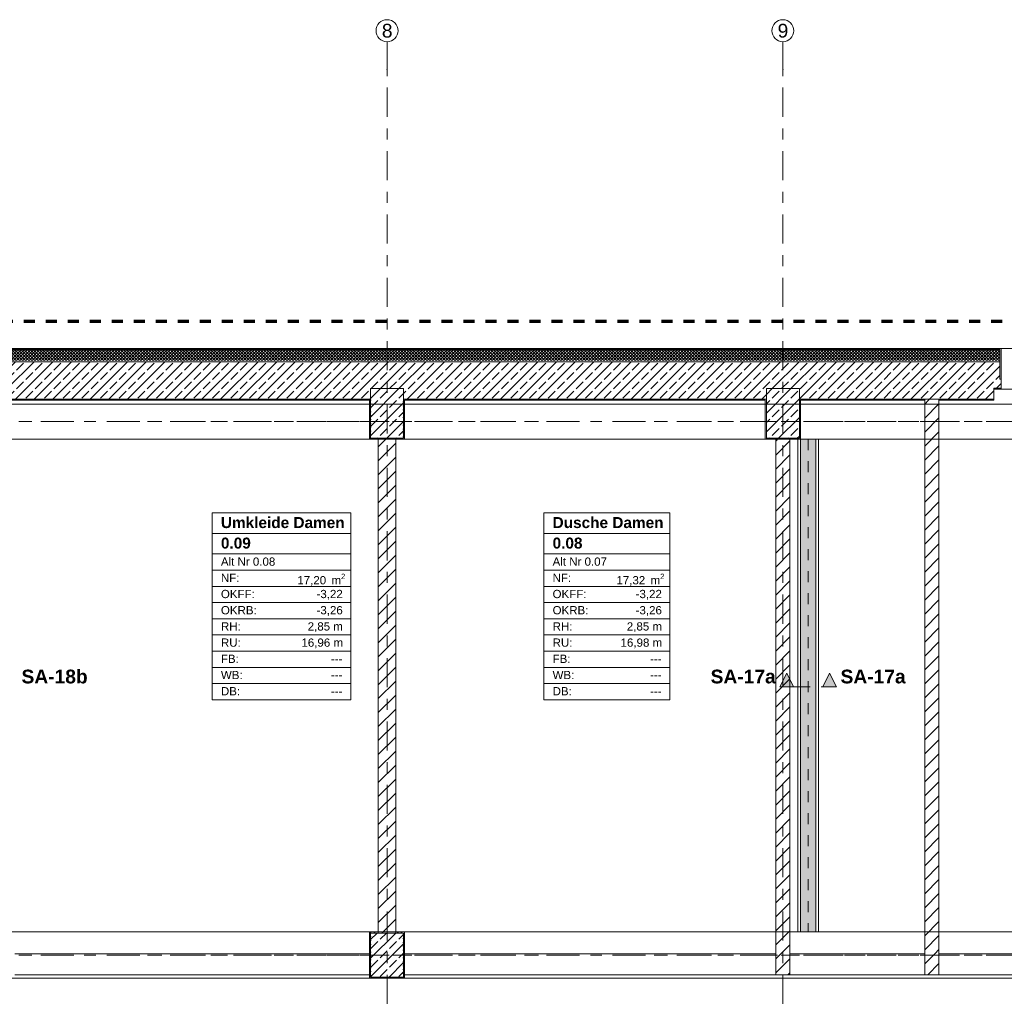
# Model space of a CAD drawing. Header units: metres. Extents: x -3.6 to 84.5, y -11 to 16.8.
# Tile 14 of 34: x 22.4 to 31.3, y 7.9 to 16.8. Entities that reach past the tile are written whole.
import ezdxf

# ---------------------------------------------------------------- set-up
doc = ezdxf.new("R2010")
doc.units = ezdxf.units.M
doc.header["$MEASUREMENT"] = 0
for name, pattern in [('Achse', [0.2, 0.1, -0.05, 0, -0.05]), ('Schnittlinie', [0.3, 0.15, -0.075, 0, -0.075]), ('Strichlinie doppelt', [0.546806, 0.264583, -0.105833, 0.070556, -0.105833]), ('Strichlinie eng', [0.115, 0.075, -0.04]), ('Wipeout_Contour', [1, 0, -1])]:
    doc.linetypes.add(name, pattern=pattern)
for name, color, linetype in [('203 - Marker.Schnitt - Ausbaudetail SA', 7, 'Continuous'), ('301 - Elemente.Linie', 7, 'Continuous'), ('401 - Zone.Raum_ Raumbegrenzung_ Whg.', 7, 'Continuous'), ('451 - Universal.Achsen Raster', 7, 'Continuous'), ('604 - Struktur.Wand Aussen', 7, 'Continuous'), ('605 - Struktur.Wand Innen', 7, 'Continuous'), ('607 - Struktur.Stütze', 7, 'Continuous'), ('608 - Struktur.Träger', 7, 'Continuous'), ('612 - Struktur.Stahlbau', 7, 'Continuous'), ('Abbruch_604 - Struktur.Wand Aussen', 7, 'Continuous'), ('Abbruch_605 - Struktur.Wand Innen', 7, 'Continuous'), ('Neubau_605 - Struktur.Wand Innen', 7, 'Continuous'), ('Neubau_612 - Struktur.Stahlbau', 7, 'Continuous'), ('Neubau_653 - Abdeckung.TB Verkofferung', 7, 'Continuous')]:
    doc.layers.add(name, color=color, linetype=linetype)
doc.styles.add('ERSTELLTER_STIL_1', font='txt')
doc.styles.add('ERSTELLTER_STIL_2', font='txt')
doc.linetypes.add('Abbruch 1', pattern='A,0,[1,2022.0244.A_L5A-PL04.01_iA_Deckenspiegel Kellergeschoss1.Shx,S=0.001984,R=0,X=0,Y=0],-0.25,0', length=0.25)
pattern_1 = [(0, (0, 0), (0, 0.08660254), [0, -0.05]), (0, (0.025, 0.0433), (0, 0.08660254), [0, -0.05])]
pattern_2 = [(225, (0, 0), (-0.014142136, 0.014142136), []), (315, (0, 0), (0.014142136, 0.014142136), [])]
pattern_3 = [(45, (0, 0), (-0.01767767, 0.01767767), [0, -0.025])]
pattern_4 = [(45, (0, 0), (-0.0848528, 0.0848528), []), (45, (-0.04243, 0.04243), (-0.0848528, 0.0848528), [0.09, -0.03])]
pattern_5 = [(45, (0, 0), (-0.0636396, 0.0636396), [])]

msp = doc.modelspace()

# ---------------------------------------------------------------- hatches: boundary and pattern name
at = {"layer": '203 - Marker.Schnitt - Ausbaudetail SA', "linetype": 'Continuous', "lineweight": 0, "true_color": 0x000000}
for points in [[(29.3025, 10.7381), (29.4275, 10.7381), (29.365, 10.8631)], [(29.8175, 10.7381), (29.755, 10.8631), (29.6925, 10.7381)]]:
    msp.add_hatch(color=18, dxfattribs=at).paths.add_polyline_path(points)
at = {"layer": '604 - Struktur.Wand Aussen', "linetype": 'Continuous', "lineweight": 0, "true_color": 0x000000}
h = msp.add_hatch(dxfattribs=at)
h.set_pattern_fill('Verputz_0001', color=18, style=0, pattern_type=2)
h.set_pattern_definition(pattern_1)
h.paths.add_polyline_path([(31.2503, 13.815), (22.13, 13.815), (22.13, 13.805), (31.2503, 13.805)])
h = msp.add_hatch(dxfattribs=at)
h.set_pattern_fill('Dämmung__hart_2_0001', color=18, style=0, pattern_type=2)
h.set_pattern_definition(pattern_2)
h.paths.add_polyline_path([(31.2503, 13.805), (22.13, 13.805), (22.13, 13.705), (31.2503, 13.705)])
h = msp.add_hatch(dxfattribs=at)
h.set_pattern_fill('Beton__Stahlbeton_0001', color=18, style=0, pattern_type=2)
h.set_pattern_definition(pattern_4)
h.paths.add_polyline_path([(22.13, 13.45), (22.28, 13.45), (22.28, 13.355), (25.58, 13.355), (25.58, 13.45), (25.88, 13.45), (25.88, 13.355), (29.18, 13.355), (29.18, 13.45), (29.48, 13.45), (29.48, 13.355), (31.2503, 13.355), (31.2503, 13.695), (22.13, 13.695)])
h = msp.add_hatch(dxfattribs=at)
h.set_pattern_fill('Gips_0001', color=18, style=0, pattern_type=2)
h.set_pattern_definition(pattern_3)
h.paths.add_polyline_path([(22.29, 13.355), (22.29, 13.345), (25.57, 13.345), (25.57, 13.355)])
h = msp.add_hatch(dxfattribs=at)
h.set_pattern_fill('Gips_0001', color=18, style=0, pattern_type=2)
h.set_pattern_definition(pattern_3)
h.paths.add_polyline_path([(25.89, 13.355), (25.89, 13.345), (29.17, 13.345), (29.17, 13.355)])
h = msp.add_hatch(dxfattribs=at)
h.set_pattern_fill('Gips_0001', color=18, style=0, pattern_type=2)
h.set_pattern_definition(pattern_3)
h.paths.add_polyline_path([(30.62, 13.355), (29.49, 13.355), (29.49, 13.345), (30.62, 13.345)])
h = msp.add_hatch(dxfattribs=at)
h.set_pattern_fill('Gips_0001', color=18, style=0, pattern_type=2)
h.set_pattern_definition(pattern_3)
h.paths.add_polyline_path([(30.75, 13.345), (31.2503, 13.345), (31.2503, 13.355), (30.75, 13.355)])
at = {"layer": '605 - Struktur.Wand Innen', "linetype": 'Continuous', "lineweight": 0, "true_color": 0x000000}
h = msp.add_hatch(dxfattribs=at)
h.set_pattern_fill('Verputz_0001', color=18, style=0, pattern_type=2)
h.set_pattern_definition(pattern_1)
h.paths.add_polyline_path([(31.2503, 13.815), (31.2503, 13.805), (31.305, 13.805), (31.305, 13.815)])
h = msp.add_hatch(dxfattribs=at)
h.set_pattern_fill('Dämmung__hart_2_0001', color=18, style=0, pattern_type=2)
h.set_pattern_definition(pattern_2)
h.paths.add_polyline_path([(31.2503, 13.805), (31.2503, 13.705), (31.305, 13.705), (31.305, 13.805)])
h = msp.add_hatch(dxfattribs=at)
h.set_pattern_fill('Verputz_0001', color=18, style=0, pattern_type=2)
h.set_pattern_definition(pattern_1)
h.paths.add_polyline_path([(31.305, 13.815), (31.305, 13.535), (31.315, 13.535), (31.315, 13.815)])
h = msp.add_hatch(dxfattribs=at)
h.set_pattern_fill('Beton__Stahlbeton_0001', color=18, style=0, pattern_type=2)
h.set_pattern_definition(pattern_4)
h.paths.add_polyline_path([(31.2503, 13.695), (31.2503, 13.455), (31.315, 13.455), (31.315, 13.535), (31.305, 13.535), (31.305, 13.695)])
h = msp.add_hatch(dxfattribs=at)
h.set_pattern_fill('Gips_0001', color=18, style=0, pattern_type=2)
h.set_pattern_definition(pattern_3)
h.paths.add_polyline_path([(31.315, 13.455), (31.2503, 13.455), (31.2503, 13.445), (31.315, 13.445)])
at = {"layer": '607 - Struktur.Stütze', "linetype": 'Continuous', "lineweight": 0, "true_color": 0x000000}
h = msp.add_hatch(dxfattribs=at)
h.set_pattern_fill('Beton__Stahlbeton_0001', color=18, style=0, pattern_type=2)
h.set_pattern_definition(pattern_4)
h.paths.add_polyline_path([(29.18, 13), (29.48, 13), (29.48, 13.45), (29.18, 13.45)])
h = msp.add_hatch(dxfattribs=at)
h.set_pattern_fill('Gips_0001', color=18, style=0, pattern_type=2)
h.set_pattern_definition(pattern_3)
h.paths.add_polyline_path([(25.57, 13.345), (25.58, 13.345), (25.58, 13.355), (25.57, 13.355)])
h = msp.add_hatch(dxfattribs=at)
h.set_pattern_fill('Gips_0001', color=18, style=0, pattern_type=2)
h.set_pattern_definition(pattern_3)
h.paths.add_polyline_path([(25.88, 13.345), (25.89, 13.345), (25.89, 13.355), (25.88, 13.355)])
h = msp.add_hatch(dxfattribs=at)
h.set_pattern_fill('Gips_0001', color=18, style=0, pattern_type=2)
h.set_pattern_definition(pattern_3)
h.paths.add_polyline_path([(29.17, 13.345), (29.18, 13.345), (29.18, 13.355), (29.17, 13.355)])
h = msp.add_hatch(dxfattribs=at)
h.set_pattern_fill('Gips_0001', color=18, style=0, pattern_type=2)
h.set_pattern_definition(pattern_3)
h.paths.add_polyline_path([(29.18, 13.345), (29.17, 13.345), (29.17, 12.99), (29.265, 12.99), (29.265, 13), (29.18, 13)])
h = msp.add_hatch(dxfattribs=at)
h.set_pattern_fill('Gips_0001', color=18, style=0, pattern_type=2)
h.set_pattern_definition(pattern_3)
h.paths.add_polyline_path([(29.395, 12.99), (29.49, 12.99), (29.49, 13.345), (29.48, 13.345), (29.48, 13), (29.395, 13)])
h = msp.add_hatch(dxfattribs=at)
h.set_pattern_fill('Gips_0001', color=18, style=0, pattern_type=2)
h.set_pattern_definition(pattern_3)
h.paths.add_polyline_path([(29.48, 13.345), (29.49, 13.345), (29.49, 13.355), (29.48, 13.355)])
at = {"layer": '612 - Struktur.Stahlbau', "linetype": 'Continuous', "lineweight": 0, "true_color": 0x30307f}
msp.add_hatch(color=177, dxfattribs=at).paths.add_polyline_path([(29.49, 12.99), (29.63, 12.99), (29.63, 8.51), (29.49, 8.51)])
at = {"layer": 'Abbruch_605 - Struktur.Wand Innen', "linetype": 'Continuous', "lineweight": 0, "true_color": 0x000000}
h = msp.add_hatch(dxfattribs=at)
h.set_pattern_fill('MW_Ziegel_0001', color=18, style=0, pattern_type=2)
h.set_pattern_definition(pattern_5)
h.paths.add_polyline_path([(30.62, 13.345), (30.75, 13.345), (30.75, 13.355), (30.62, 13.355)])
h = msp.add_hatch(dxfattribs=at)
h.set_pattern_fill('MW_Ziegel_0001', color=18, style=0, pattern_type=2)
h.set_pattern_definition(pattern_5)
h.paths.add_polyline_path([(30.62, 13.345), (30.62, 8.31), (30.75, 8.31), (30.75, 13.345)])
h = msp.add_hatch(dxfattribs=at)
h.set_pattern_fill('MW_Ziegel_0001', color=18, style=0, pattern_type=2)
h.set_pattern_definition(pattern_5)
h.paths.add_polyline_path([(30.75, 8.31), (30.62, 8.31), (30.62, 8.12), (30.75, 8.12)])

# ---------------------------------------------------------------- linework, layer by layer
at = {"layer": '203 - Marker.Schnitt - Ausbaudetail SA', "color": 7, "linetype": 'Schnittlinie', "lineweight": 13}
msp.add_line((29.4275, 10.7381), (29.6925, 10.7381), dxfattribs=at)
at = {"layer": '203 - Marker.Schnitt - Ausbaudetail SA', "color": 7, "linetype": 'Continuous', "lineweight": 13, "flags": 128}
for points in [[(29.3025, 10.7381), (29.4275, 10.7381), (29.365, 10.8631)], [(29.8175, 10.7381), (29.6925, 10.7381), (29.755, 10.8631)]]:
    msp.add_lwpolyline(points, close=True, dxfattribs=at)
at = {"layer": '401 - Zone.Raum_ Raumbegrenzung_ Whg.', "color": 7, "linetype": 'Continuous', "lineweight": 9}
for p, q in [((25.4007, 12.32), (24.14, 12.32)), ((24.14, 12.32), (24.14, 10.6209)), ((24.14, 12.32), (25.4007, 12.32)), ((24.14, 12.1334), (24.14, 12.32)), ((25.4007, 10.6209), (25.4007, 12.32)), ((25.4007, 12.32), (25.4007, 12.1334)), ((28.3034, 12.32), (27.157, 12.32)), ((27.157, 12.32), (27.157, 10.6209)), ((27.157, 12.32), (28.3034, 12.32)), ((27.157, 12.1334), (27.157, 12.32)), ((28.3034, 10.6209), (28.3034, 12.32)), ((28.3034, 12.32), (28.3034, 12.1334)), ((25.4007, 12.1334), (24.14, 12.1334)), ((24.14, 12.1334), (25.4007, 12.1334)), ((24.14, 11.9468), (24.14, 12.1334)), ((25.4007, 12.1334), (25.4007, 11.9468)), ((28.3034, 12.1334), (27.157, 12.1334)), ((27.157, 12.1334), (28.3034, 12.1334)), ((27.157, 11.9468), (27.157, 12.1334)), ((28.3034, 12.1334), (28.3034, 11.9468)), ((25.4007, 11.9468), (24.14, 11.9468)), ((24.14, 11.9468), (25.4007, 11.9468)), ((24.14, 11.7994), (24.14, 11.9468)), ((25.4007, 11.9468), (25.4007, 11.7994)), ((28.3034, 11.9468), (27.157, 11.9468)), ((27.157, 11.9468), (28.3034, 11.9468)), ((27.157, 11.7994), (27.157, 11.9468)), ((28.3034, 11.9468), (28.3034, 11.7994)), ((25.4007, 11.7994), (24.14, 11.7994)), ((24.14, 11.7994), (25.4007, 11.7994)), ((24.14, 11.6521), (24.14, 11.7994)), ((25.4007, 11.7994), (25.4007, 11.6521)), ((28.3034, 11.7994), (27.157, 11.7994)), ((27.157, 11.7994), (28.3034, 11.7994)), ((27.157, 11.6521), (27.157, 11.7994)), ((28.3034, 11.7994), (28.3034, 11.6521)), ((25.4007, 11.6521), (24.14, 11.6521)), ((24.14, 11.6521), (25.4007, 11.6521)), ((24.14, 11.5048), (24.14, 11.6521)), ((25.4007, 11.6521), (25.4007, 11.5048)), ((28.3034, 11.6521), (27.157, 11.6521)), ((27.157, 11.6521), (28.3034, 11.6521)), ((27.157, 11.5048), (27.157, 11.6521)), ((28.3034, 11.6521), (28.3034, 11.5048)), ((25.4007, 11.5048), (24.14, 11.5048)), ((24.14, 11.5048), (25.4007, 11.5048)), ((24.14, 11.3575), (24.14, 11.5048)), ((25.4007, 11.5048), (25.4007, 11.3575)), ((28.3034, 11.5048), (27.157, 11.5048)), ((27.157, 11.5048), (28.3034, 11.5048)), ((27.157, 11.3575), (27.157, 11.5048)), ((28.3034, 11.5048), (28.3034, 11.3575)), ((25.4007, 11.3575), (24.14, 11.3575)), ((24.14, 11.3575), (25.4007, 11.3575)), ((24.14, 11.2102), (24.14, 11.3575)), ((25.4007, 11.3575), (25.4007, 11.2102)), ((28.3034, 11.3575), (27.157, 11.3575)), ((27.157, 11.3575), (28.3034, 11.3575)), ((27.157, 11.2102), (27.157, 11.3575)), ((28.3034, 11.3575), (28.3034, 11.2102)), ((25.4007, 11.2102), (24.14, 11.2102)), ((24.14, 11.2102), (25.4007, 11.2102)), ((24.14, 11.0628), (24.14, 11.2102)), ((25.4007, 11.2102), (25.4007, 11.0628)), ((28.3034, 11.2102), (27.157, 11.2102)), ((27.157, 11.2102), (28.3034, 11.2102)), ((27.157, 11.0628), (27.157, 11.2102)), ((28.3034, 11.2102), (28.3034, 11.0628)), ((25.4007, 11.0628), (24.14, 11.0628)), ((24.14, 11.0628), (25.4007, 11.0628)), ((24.14, 10.9155), (24.14, 11.0628)), ((25.4007, 11.0628), (25.4007, 10.9155)), ((28.3034, 11.0628), (27.157, 11.0628)), ((27.157, 11.0628), (28.3034, 11.0628)), ((27.157, 10.9155), (27.157, 11.0628)), ((28.3034, 11.0628), (28.3034, 10.9155)), ((25.4007, 10.9155), (24.14, 10.9155)), ((24.14, 10.9155), (25.4007, 10.9155)), ((24.14, 10.7682), (24.14, 10.9155)), ((25.4007, 10.9155), (25.4007, 10.7682)), ((28.3034, 10.9155), (27.157, 10.9155)), ((27.157, 10.9155), (28.3034, 10.9155)), ((27.157, 10.7682), (27.157, 10.9155)), ((28.3034, 10.9155), (28.3034, 10.7682)), ((25.4007, 10.7682), (24.14, 10.7682)), ((24.14, 10.7682), (25.4007, 10.7682)), ((24.14, 10.6209), (24.14, 10.7682)), ((25.4007, 10.7682), (25.4007, 10.6209)), ((28.3034, 10.7682), (27.157, 10.7682)), ((27.157, 10.7682), (28.3034, 10.7682)), ((27.157, 10.6209), (27.157, 10.7682)), ((28.3034, 10.7682), (28.3034, 10.6209)), ((24.14, 10.6209), (25.4007, 10.6209)), ((25.4007, 10.6209), (24.14, 10.6209)), ((27.157, 10.6209), (28.3034, 10.6209)), ((28.3034, 10.6209), (27.157, 10.6209))]:
    msp.add_line(p, q, dxfattribs=at)
at = {"layer": '451 - Universal.Achsen Raster', "color": 160, "linetype": 'Strichlinie doppelt', "lineweight": 9, "true_color": 0x3232ff}
for p, q in [((25.73, 16.355), (25.73, 16.605)), ((29.33, 16.355), (29.33, 16.605)), ((29.33, -10.585), (29.33, 16.355)), ((64.935, 13.15), (-3.175, 13.15))]:
    msp.add_line(p, q, dxfattribs=at)
at = {"layer": '451 - Universal.Achsen Raster', "color": 160, "linetype": 'Continuous', "lineweight": 9, "true_color": 0x3232ff}
for centre in [(25.73, 16.705), (29.33, 16.705)]:
    msp.add_circle(centre, 0.1, dxfattribs=at)
at = {"layer": '451 - Universal.Achsen Raster', "color": 160, "linetype": 'Strichlinie doppelt', "lineweight": 9, "true_color": 0x3232ff}
for p in [(25.73, 16.355), (25.73, 16.355), (29.33, 16.355), (29.33, 16.355)]:
    msp.add_point(p, dxfattribs=at)
at = {"layer": '604 - Struktur.Wand Aussen', "color": 7, "linetype": 'Continuous', "lineweight": 13}
msp.add_line((31.2503, 13.805), (22.13, 13.805), dxfattribs=at)
at = {"layer": '604 - Struktur.Wand Aussen', "color": 7, "linetype": 'Continuous', "lineweight": 18}
for p, q in [((31.2503, 13.695), (22.13, 13.695)), ((22.28, 13.355), (25.58, 13.355)), ((25.88, 13.355), (29.18, 13.355)), ((29.48, 13.355), (30.62, 13.355)), ((30.75, 13.355), (30.62, 13.355)), ((30.75, 13.355), (30.62, 13.355)), ((30.75, 13.355), (31.2503, 13.355))]:
    msp.add_line(p, q, dxfattribs=at)
at = {"layer": '604 - Struktur.Wand Aussen', "color": 7, "linetype": 'Continuous', "lineweight": 13, "flags": 128}
for points in [[(31.2503, 13.815), (22.13, 13.815)], [(22.29, 13.345), (25.57, 13.345)], [(25.89, 13.345), (29.17, 13.345)], [(29.49, 13.345), (30.62, 13.345)], [(30.75, 13.345), (31.2503, 13.345)], [(31.2503, 13.355), (31.2503, 13.345)]]:
    msp.add_lwpolyline(points, dxfattribs=at)
at = {"layer": '604 - Struktur.Wand Aussen', "color": 7, "linetype": 'Continuous', "lineweight": 18, "flags": 128}
msp.add_lwpolyline([(31.2503, 13.455), (31.2503, 13.355)], dxfattribs=at)
at = {"layer": '605 - Struktur.Wand Innen', "color": 7, "linetype": 'Continuous', "lineweight": 13}
for p, q in [((31.305, 13.805), (31.2503, 13.805)), ((31.305, 13.815), (31.315, 13.815)), ((31.305, 13.805), (31.305, 13.535)), ((31.315, 13.805), (31.315, 13.815)), ((32.15, 13.815), (31.315, 13.815)), ((31.315, 13.705), (31.315, 13.805)), ((31.315, 13.695), (31.315, 13.705)), ((31.315, 13.535), (31.315, 13.695)), ((31.305, 13.535), (31.315, 13.535)), ((31.315, 13.445), (31.315, 13.455)), ((31.315, 13.445), (32.15, 13.445)), ((30.62, 8.12), (30.75, 8.12))]:
    msp.add_line(p, q, dxfattribs=at)
at = {"layer": '605 - Struktur.Wand Innen', "color": 7, "linetype": 'Continuous', "lineweight": 18}
for p, q in [((31.305, 13.695), (31.2503, 13.695)), ((31.315, 13.455), (31.315, 13.535)), ((31.2503, 13.455), (31.315, 13.455))]:
    msp.add_line(p, q, dxfattribs=at)
at = {"layer": '605 - Struktur.Wand Innen', "color": 7, "linetype": 'Continuous', "lineweight": 13, "flags": 128}
for points in [[(31.305, 13.815), (31.2503, 13.815)], [(31.2503, 13.455), (31.2503, 13.445)], [(31.2503, 13.445), (31.315, 13.445)]]:
    msp.add_lwpolyline(points, dxfattribs=at)
at = {"layer": '607 - Struktur.Stütze', "color": 7, "linetype": 'Continuous', "lineweight": 13, "flags": 128}
msp.add_lwpolyline([(29.18, 13), (29.48, 13), (29.48, 13.45), (29.18, 13.45)], close=True, dxfattribs=at)
at = {"layer": '607 - Struktur.Stütze', "color": 7, "linetype": 'Continuous', "lineweight": 5, "flags": 128}
for points in [[(29.17, 13.345), (29.17, 12.99), (29.265, 12.99)], [(29.395, 12.99), (29.49, 12.99), (29.49, 13.345)]]:
    msp.add_lwpolyline(points, dxfattribs=at)
at = {"layer": '608 - Struktur.Träger', "color": 7, "linetype": 'Continuous', "lineweight": 13}
msp.add_line((14.78, 13.31), (47.48, 13.31), dxfattribs=at)
at = {"layer": '608 - Struktur.Träger', "color": 7, "linetype": 'Achse', "lineweight": 9}
msp.add_line((14.78, 13.15), (47.48, 13.15), dxfattribs=at)
at = {"layer": 'Abbruch_604 - Struktur.Wand Aussen', "color": 7, "linetype": 'Abbruch 1', "lineweight": 18}
for p, q in [((30.62, 13.355), (30.62, 13.345)), ((30.62, 13.355), (30.62, 13.345)), ((30.75, 13.345), (30.75, 13.355)), ((30.75, 13.345), (30.75, 13.355))]:
    msp.add_line(p, q, dxfattribs=at)
at = {"layer": 'Abbruch_605 - Struktur.Wand Innen', "color": 7, "linetype": 'Abbruch 1', "lineweight": 18}
for p, q in [((30.62, 8.31), (30.62, 8.12)), ((30.75, 8.12), (30.75, 8.31))]:
    msp.add_line(p, q, dxfattribs=at)
at = {"layer": 'Abbruch_605 - Struktur.Wand Innen', "color": 7, "linetype": 'Abbruch 1', "lineweight": 18, "flags": 128}
for points in [[(30.62, 13.345), (30.62, 8.31)], [(30.75, 8.31), (30.75, 13.345)]]:
    msp.add_lwpolyline(points, dxfattribs=at)
at = {"layer": 'Neubau_612 - Struktur.Stahlbau', "color": 1, "linetype": 'Continuous', "lineweight": 13}
for p, q in [((29.49, 12.99), (29.49, 8.51)), ((29.49, 12.99), (29.63, 12.99)), ((29.63, 12.99), (29.63, 8.51)), ((29.49, 8.51), (29.63, 8.51))]:
    msp.add_line(p, q, dxfattribs=at)
at = {"layer": 'Neubau_612 - Struktur.Stahlbau', "color": 1, "linetype": 'Achse', "lineweight": 9}
msp.add_line((29.56, 12.99), (29.56, 8.51), dxfattribs=at)
at = {"layer": 'Neubau_653 - Abdeckung.TB Verkofferung', "color": 1, "linetype": 'Continuous', "lineweight": 9}
for p, q in [((29.465, 8.51), (29.465, 12.99)), ((29.655, 12.99), (29.465, 12.99)), ((29.655, 8.51), (29.655, 12.99)), ((29.655, 8.51), (29.465, 8.51))]:
    msp.add_line(p, q, dxfattribs=at)

# ---------------------------------------------------------------- texts
at = {"layer": '203 - Marker.Schnitt - Ausbaudetail SA', "color": 7, "lineweight": 13, "char_height": 0.125, "style": 'ERSTELLTER_STIL_1'}
for s, insert, attachment_point in [('\\A1;{\\pql;\\pt0;\\fArial|b1|i0|c0|p38;SA-18b}', (22.405, 10.7681), 7), ('\\A1;{\\pqr;\\pt0;\\fArial|b1|i0|c0|p38;SA-17a}', (29.265, 10.7681), 9), ('\\A1;{\\pql;\\pt0;\\fArial|b1|i0|c0|p38;SA-17a}', (29.855, 10.7681), 7)]:
    msp.add_mtext(s, dxfattribs=dict(at, insert=insert, attachment_point=attachment_point))
at = {"layer": '401 - Zone.Raum_ Raumbegrenzung_ Whg.', "color": 7, "lineweight": 9, "attachment_point": 1}
for s, insert, char_height, style in [('\\A1;{\\pqj;\\pt0;\\fArial|b1|i0|c0|p38;Umkleide Damen}', (24.2186, 12.2824), 0.1, 'ERSTELLTER_STIL_1'), ('\\A1;{\\pqj;\\pt0;\\fArial|b1|i0|c0|p38;}', (25.3221, 12.3053), 0.1, 'ERSTELLTER_STIL_1'), ('\\A1;{\\pqj;\\pt0;\\fArial|b1|i0|c0|p38;Dusche Damen}', (27.2356, 12.2824), 0.1, 'ERSTELLTER_STIL_1'), ('\\A1;{\\pqj;\\pt0;\\fArial|b1|i0|c0|p38;}', (28.2248, 12.3053), 0.1, 'ERSTELLTER_STIL_1'), ('\\A1;{\\pql;\\pt0;\\fArial|b1|i0|c0|p38;0.09}', (24.2186, 12.0958), 0.1, 'ERSTELLTER_STIL_1'), ('\\A1;{\\pqj;\\pt0;\\fArial|b1|i0|c0|p38;}', (25.3221, 12.1186), 0.1, 'ERSTELLTER_STIL_1'), ('\\A1;{\\pql;\\pt0;\\fArial|b1|i0|c0|p38;0.08}', (27.2356, 12.0958), 0.1, 'ERSTELLTER_STIL_1'), ('\\A1;{\\pqj;\\pt0;\\fArial|b1|i0|c0|p38;}', (28.2248, 12.1186), 0.1, 'ERSTELLTER_STIL_1'), ('\\A1;{\\pqj;\\pt0;\\fArial|b0|i0|c0|p38;Alt Nr 0.08}', (24.2186, 11.9149), 0.075, 'ERSTELLTER_STIL_2'), ('\\A1;{\\pqj;\\pt0;\\fArial|b0|i0|c0|p38;}', (25.3221, 11.932), 0.075, 'ERSTELLTER_STIL_2'), ('\\A1;{\\pqj;\\pt0;\\fArial|b0|i0|c0|p38;Alt Nr 0.07}', (27.2356, 11.9149), 0.075, 'ERSTELLTER_STIL_2'), ('\\A1;{\\pqj;\\pt0;\\fArial|b0|i0|c0|p38;}', (28.2248, 11.932), 0.075, 'ERSTELLTER_STIL_2'), ('\\A1;{\\pqj;\\pt0;\\fArial|b0|i0|c0|p38;NF: }', (24.2186, 11.7676), 0.075, 'ERSTELLTER_STIL_2'), ('\\A1;{\\pqj;\\pt0;\\fArial|b0|i0|c0|p38;NF: }', (27.2356, 11.7676), 0.075, 'ERSTELLTER_STIL_2'), ('\\A1;{\\pql;\\pt0,0.05;\\fArial|b0|i0|c0|p38;17,20\\fArial|b0|i0|c0|p38;\\A1{\\H.66x;\\S^  ;}\\fArial|b0|i0|c0|p38; m\\fArial|b0|i0|c0|p38;\\A1{\\H.66x;\\S2^  ;}}', (24.9136, 11.7676), 0.075, 'ERSTELLTER_STIL_2'), ('\\A1;{\\pql;\\pt0,0.05;\\fArial|b0|i0|c0|p38;17,32\\fArial|b0|i0|c0|p38;\\A1{\\H.66x;\\S^  ;}\\fArial|b0|i0|c0|p38; m\\fArial|b0|i0|c0|p38;\\A1{\\H.66x;\\S2^  ;}}', (27.8163, 11.7676), 0.075, 'ERSTELLTER_STIL_2'), ('\\A1;{\\pqj;\\pt0;\\fArial|b0|i0|c0|p38;OKFF: }', (24.2186, 11.6203), 0.075, 'ERSTELLTER_STIL_2'), ('\\A1;{\\pqj;\\pt0;\\fArial|b0|i0|c0|p38;-3,22}', (25.0883, 11.6203), 0.075, 'ERSTELLTER_STIL_2'), ('\\A1;{\\pqj;\\pt0;\\fArial|b0|i0|c0|p38;OKFF: }', (27.2356, 11.6203), 0.075, 'ERSTELLTER_STIL_2'), ('\\A1;{\\pqj;\\pt0;\\fArial|b0|i0|c0|p38;-3,22}', (27.991, 11.6203), 0.075, 'ERSTELLTER_STIL_2'), ('\\A1;{\\pqj;\\pt0;\\fArial|b0|i0|c0|p38;OKRB: }', (24.2186, 11.4729), 0.075, 'ERSTELLTER_STIL_2'), ('\\A1;{\\pqj;\\pt0;\\fArial|b0|i0|c0|p38;-3,26}', (25.0883, 11.4729), 0.075, 'ERSTELLTER_STIL_2'), ('\\A1;{\\pqj;\\pt0;\\fArial|b0|i0|c0|p38;OKRB: }', (27.2356, 11.4729), 0.075, 'ERSTELLTER_STIL_2'), ('\\A1;{\\pqj;\\pt0;\\fArial|b0|i0|c0|p38;-3,26}', (27.991, 11.4729), 0.075, 'ERSTELLTER_STIL_2'), ('\\A1;{\\pqj;\\pt0;\\fArial|b0|i0|c0|p38;RH: }', (24.2186, 11.3256), 0.075, 'ERSTELLTER_STIL_2'), ('\\A1;{\\pqj;\\pt0;\\fArial|b0|i0|c0|p38;2,85 m}', (25.008, 11.3256), 0.075, 'ERSTELLTER_STIL_2'), ('\\A1;{\\pqj;\\pt0;\\fArial|b0|i0|c0|p38;RH: }', (27.2356, 11.3256), 0.075, 'ERSTELLTER_STIL_2'), ('\\A1;{\\pqj;\\pt0;\\fArial|b0|i0|c0|p38;2,85 m}', (27.9108, 11.3256), 0.075, 'ERSTELLTER_STIL_2'), ('\\A1;{\\pqj;\\pt0;\\fArial|b0|i0|c0|p38;RU: }', (24.2186, 11.1783), 0.075, 'ERSTELLTER_STIL_2'), ('\\A1;{\\pqj;\\pt0;\\fArial|b0|i0|c0|p38;16,96 m}', (24.9511, 11.1783), 0.075, 'ERSTELLTER_STIL_2'), ('\\A1;{\\pqj;\\pt0;\\fArial|b0|i0|c0|p38;RU: }', (27.2356, 11.1783), 0.075, 'ERSTELLTER_STIL_2'), ('\\A1;{\\pqj;\\pt0;\\fArial|b0|i0|c0|p38;16,98 m}', (27.8538, 11.1783), 0.075, 'ERSTELLTER_STIL_2'), ('\\A1;{\\pqj;\\pt0;\\fArial|b0|i0|c0|p38;FB: }', (24.2186, 11.031), 0.075, 'ERSTELLTER_STIL_2'), ('\\A1;{\\pqj;\\pt0;\\fArial|b0|i0|c0|p38;FB: }', (27.2356, 11.031), 0.075, 'ERSTELLTER_STIL_2'), ('\\A1;{\\pqj;\\pt0;\\fArial|b0|i0|c0|p38;---}', (25.2192, 11.031), 0.075, 'ERSTELLTER_STIL_2'), ('\\A1;{\\pqj;\\pt0;\\fArial|b0|i0|c0|p38;---}', (28.122, 11.031), 0.075, 'ERSTELLTER_STIL_2'), ('\\A1;{\\pqj;\\pt0;\\fArial|b0|i0|c0|p38;WB: }', (24.2186, 10.8836), 0.075, 'ERSTELLTER_STIL_2'), ('\\A1;{\\pqj;\\pt0;\\fArial|b0|i0|c0|p38;---}', (25.2192, 10.8836), 0.075, 'ERSTELLTER_STIL_2'), ('\\A1;{\\pqj;\\pt0;\\fArial|b0|i0|c0|p38;WB: }', (27.2356, 10.8836), 0.075, 'ERSTELLTER_STIL_2'), ('\\A1;{\\pqj;\\pt0;\\fArial|b0|i0|c0|p38;---}', (28.122, 10.8836), 0.075, 'ERSTELLTER_STIL_2'), ('\\A1;{\\pqj;\\pt0;\\fArial|b0|i0|c0|p38;DB: }', (24.2186, 10.7363), 0.075, 'ERSTELLTER_STIL_2'), ('\\A1;{\\pqj;\\pt0;\\fArial|b0|i0|c0|p38;---}', (25.2192, 10.7363), 0.075, 'ERSTELLTER_STIL_2'), ('\\A1;{\\pqj;\\pt0;\\fArial|b0|i0|c0|p38;DB: }', (27.2356, 10.7363), 0.075, 'ERSTELLTER_STIL_2'), ('\\A1;{\\pqj;\\pt0;\\fArial|b0|i0|c0|p38;---}', (28.122, 10.7363), 0.075, 'ERSTELLTER_STIL_2')]:
    msp.add_mtext(s, dxfattribs=dict(at, insert=insert, char_height=char_height, style=style))
at = {"layer": '451 - Universal.Achsen Raster', "color": 160, "lineweight": 9, "true_color": 0x3232ff, "char_height": 0.125, "attachment_point": 1, "style": 'ERSTELLTER_STIL_2'}
for s, insert in [('\\A1;{\\pql;\\pt0;\\fArial|b0|i0|c0|p38;8}', (25.6826, 16.7675)), ('\\A1;{\\pql;\\pt0;\\fArial|b0|i0|c0|p38;9}', (29.2826, 16.7675))]:
    msp.add_mtext(s, dxfattribs=dict(at, insert=insert))

# ---------------------------------------------------------------- wipeouts: each hides what was drawn before it
at = {"color": 254, "linetype": 'Wipeout_Contour', "lineweight": 0, "ltscale": 111.809563}
msp.add_wipeout([(25.65, 13), (25.65, 8.5), (25.81, 8.5), (25.81, 13)], dxfattribs=at).dxf.layer = '605 - Struktur.Wand Innen'
at = {"color": 254, "linetype": 'Wipeout_Contour', "lineweight": 0, "ltscale": 101.307871}
msp.add_wipeout([(22.345, 8.12), (25.57, 8.12), (25.57, 8.31), (22.345, 8.31)], dxfattribs=at).dxf.layer = '605 - Struktur.Wand Innen'
at = {"color": 254, "linetype": 'Wipeout_Contour', "lineweight": 0, "ltscale": 115.10043}
msp.add_wipeout([(25.89, 8.12), (29.265, 8.12), (29.265, 8.31), (25.89, 8.31)], dxfattribs=at).dxf.layer = '605 - Struktur.Wand Innen'

# ---------------------------------------------------------------- next in the draw order: hatches: boundary and pattern name
at = {"layer": '605 - Struktur.Wand Innen', "linetype": 'Continuous', "lineweight": 0, "true_color": 0x000000}
h = msp.add_hatch(dxfattribs=at)
h.set_pattern_fill('MW_Ziegel_0001', color=18, style=0, pattern_type=2)
h.set_pattern_definition(pattern_5)
h.paths.add_polyline_path([(25.65, 13), (25.65, 8.5), (25.81, 8.5), (25.81, 13)])
at = {"layer": '607 - Struktur.Stütze', "linetype": 'Continuous', "lineweight": 0, "true_color": 0x000000}
h = msp.add_hatch(dxfattribs=at)
h.set_pattern_fill('Beton__Stahlbeton_0001', color=18, style=0, pattern_type=2)
h.set_pattern_definition(pattern_4)
h.paths.add_polyline_path([(25.58, 13), (25.88, 13), (25.88, 13.45), (25.58, 13.45)])
h = msp.add_hatch(dxfattribs=at)
h.set_pattern_fill('Gips_0001', color=18, style=0, pattern_type=2)
h.set_pattern_definition(pattern_3)
h.paths.add_polyline_path([(25.58, 13.345), (25.57, 13.345), (25.57, 12.99), (25.65, 12.99), (25.65, 13), (25.58, 13)])
h = msp.add_hatch(dxfattribs=at)
h.set_pattern_fill('Gips_0001', color=18, style=0, pattern_type=2)
h.set_pattern_definition(pattern_3)
h.paths.add_polyline_path([(25.81, 12.99), (25.89, 12.99), (25.89, 13.345), (25.88, 13.345), (25.88, 13), (25.81, 13)])
h = msp.add_hatch(dxfattribs=at)
h.set_pattern_fill('Gips_0001', color=18, style=0, pattern_type=2)
h.set_pattern_definition(pattern_3)
h.paths.add_polyline_path([(25.57, 8.51), (25.57, 8.09), (25.89, 8.09), (25.89, 8.51), (25.81, 8.51), (25.81, 8.5), (25.88, 8.5), (25.88, 8.1), (25.58, 8.1), (25.58, 8.5), (25.65, 8.5), (25.65, 8.51)])
h = msp.add_hatch(dxfattribs=at)
h.set_pattern_fill('Beton__Stahlbeton_0001', color=18, style=0, pattern_type=2)
h.set_pattern_definition(pattern_4)
h.paths.add_polyline_path([(25.58, 8.1), (25.88, 8.1), (25.88, 8.5), (25.58, 8.5)])

# ---------------------------------------------------------------- next in the draw order: linework, layer by layer
at = {"layer": '451 - Universal.Achsen Raster', "color": 160, "linetype": 'Strichlinie doppelt', "lineweight": 9, "true_color": 0x3232ff}
msp.add_line((25.73, -10.585), (25.73, 16.355), dxfattribs=at)
at = {"layer": '605 - Struktur.Wand Innen', "color": 7, "linetype": 'Continuous', "lineweight": 18, "flags": 128}
for points in [[(25.65, 13), (25.65, 8.5)], [(25.81, 8.5), (25.81, 13)]]:
    msp.add_lwpolyline(points, dxfattribs=at)
at = {"layer": '605 - Struktur.Wand Innen', "color": 7, "linetype": 'Continuous', "lineweight": 13, "flags": 128}
for points in [[(25.57, 8.31), (22.345, 8.31)], [(29.265, 8.31), (25.89, 8.31)], [(22.345, 8.12), (25.57, 8.12)]]:
    msp.add_lwpolyline(points, dxfattribs=at)
at = {"layer": '607 - Struktur.Stütze', "color": 7, "linetype": 'Continuous', "lineweight": 13, "flags": 128}
for points in [[(25.58, 13), (25.88, 13), (25.88, 13.45), (25.58, 13.45)], [(25.58, 8.1), (25.88, 8.1), (25.88, 8.5), (25.58, 8.5)]]:
    msp.add_lwpolyline(points, close=True, dxfattribs=at)
at = {"layer": '607 - Struktur.Stütze', "color": 7, "linetype": 'Continuous', "lineweight": 5, "flags": 128}
for points in [[(25.57, 13.345), (25.57, 12.99), (25.65, 12.99)], [(25.81, 12.99), (25.89, 12.99), (25.89, 13.345)], [(25.65, 8.51), (25.57, 8.51), (25.57, 8.09), (25.89, 8.09), (25.89, 8.51), (25.81, 8.51)]]:
    msp.add_lwpolyline(points, dxfattribs=at)
at = {"layer": '608 - Struktur.Träger', "color": 7, "linetype": 'Continuous', "lineweight": 13}
for p, q in [((14.78, 12.99), (47.48, 12.99)), ((0.38, 8.51), (61.88, 8.51))]:
    msp.add_line(p, q, dxfattribs=at)
at = {"layer": 'Neubau_605 - Struktur.Wand Innen', "color": 1, "linetype": 'Continuous', "lineweight": 18}
msp.add_line((29.265, 8.31), (29.265, 8.12), dxfattribs=at)
msp.add_line((29.265, 8.31), (29.265, 8.12), dxfattribs=at)
at = {"layer": 'Neubau_605 - Struktur.Wand Innen', "color": 1, "linetype": 'Continuous', "lineweight": 18, "flags": 128}
msp.add_lwpolyline([(29.265, 13), (29.265, 8.31)], dxfattribs=at)

# ---------------------------------------------------------------- next in the draw order: wipeouts: each hides what was drawn before it
at = {"color": 254, "linetype": 'Wipeout_Contour', "lineweight": 0, "ltscale": 124.453368}
msp.add_wipeout([(30.62, 8.31), (29.395, 8.31), (29.395, 8.12), (30.62, 8.12)], dxfattribs=at).dxf.layer = '605 - Struktur.Wand Innen'
at = {"color": 254, "linetype": 'Wipeout_Contour', "lineweight": 0, "ltscale": 127.3573}
msp.add_wipeout([(30.75, 8.12), (30.765, 8.12), (30.765, 8.31), (30.75, 8.31)], dxfattribs=at).dxf.layer = '605 - Struktur.Wand Innen'

# ---------------------------------------------------------------- next in the draw order: hatches: boundary and pattern name
at = {"layer": 'Neubau_605 - Struktur.Wand Innen', "linetype": 'Continuous', "lineweight": 0, "true_color": 0x000000}
h = msp.add_hatch(dxfattribs=at)
h.set_pattern_fill('MW_Ziegel_0001', color=18, style=0, pattern_type=2)
h.set_pattern_definition(pattern_5)
h.paths.add_polyline_path([(29.265, 13), (29.265, 8.31), (29.395, 8.31), (29.395, 13)])
h = msp.add_hatch(dxfattribs=at)
h.set_pattern_fill('MW_Ziegel_0001', color=18, style=0, pattern_type=2)
h.set_pattern_definition(pattern_5)
h.paths.add_polyline_path([(29.395, 8.31), (29.265, 8.31), (29.265, 8.12), (29.395, 8.12)])

# ---------------------------------------------------------------- next in the draw order: linework, layer by layer
at = {"layer": '301 - Elemente.Linie', "color": 160, "linetype": 'Strichlinie eng', "lineweight": 70, "true_color": 0x3232ff, "flags": 128}
msp.add_lwpolyline([(15.0261, 14.065), (32.7919, 14.065), (32.7919, -0.365), (15.0261, -0.365)], close=True, dxfattribs=at)
at = {"layer": '451 - Universal.Achsen Raster', "color": 160, "linetype": 'Strichlinie doppelt', "lineweight": 9, "true_color": 0x3232ff}
msp.add_line((64.935, 8.3), (-3.175, 8.3), dxfattribs=at)
at = {"layer": '605 - Struktur.Wand Innen', "color": 7, "linetype": 'Continuous', "lineweight": 13}
msp.add_line((29.265, 8.12), (29.395, 8.12), dxfattribs=at)
at = {"layer": '605 - Struktur.Wand Innen', "color": 7, "linetype": 'Continuous', "lineweight": 13, "flags": 128}
for points in [[(30.62, 8.31), (29.395, 8.31)], [(30.765, 8.31), (30.75, 8.31)], [(25.89, 8.12), (30.765, 8.12)]]:
    msp.add_lwpolyline(points, dxfattribs=at)
at = {"layer": '608 - Struktur.Träger', "color": 7, "linetype": 'Achse', "lineweight": 9}
msp.add_line((0.38, 8.3), (61.88, 8.3), dxfattribs=at)
at = {"layer": '608 - Struktur.Träger', "color": 7, "linetype": 'Continuous', "lineweight": 13}
msp.add_line((0.38, 8.09), (61.88, 8.09), dxfattribs=at)
at = {"layer": 'Abbruch_605 - Struktur.Wand Innen', "color": 7, "linetype": 'Abbruch 1', "lineweight": 18}
for p, q in [((30.62, 8.31), (30.62, 8.12)), ((30.75, 8.12), (30.75, 8.31))]:
    msp.add_line(p, q, dxfattribs=at)
at = {"layer": 'Neubau_605 - Struktur.Wand Innen', "color": 1, "linetype": 'Continuous', "lineweight": 18}
msp.add_line((29.395, 8.12), (29.395, 8.31), dxfattribs=at)
msp.add_line((29.395, 8.12), (29.395, 8.31), dxfattribs=at)
at = {"layer": 'Neubau_605 - Struktur.Wand Innen', "color": 1, "linetype": 'Continuous', "lineweight": 18, "flags": 128}
msp.add_lwpolyline([(29.395, 8.31), (29.395, 13)], dxfattribs=at)
at = {"layer": 'Neubau_605 - Struktur.Wand Innen', "color": 1, "linetype": 'Continuous', "lineweight": 13, "flags": 128}
for points in [[(32.77, 8.31), (30.765, 8.31)], [(30.765, 8.12), (32.77, 8.12)]]:
    msp.add_lwpolyline(points, dxfattribs=at)

doc.saveas('drawing.dxf')
